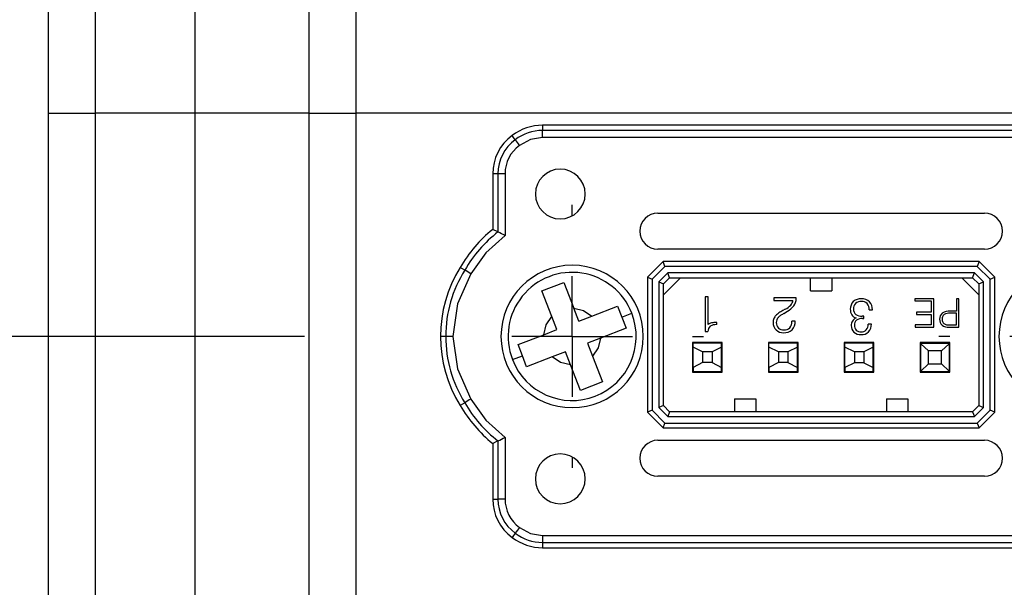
# Model space of a CAD drawing. Header units: millimetres. Extents: x 0 to 699, y 0 to 540.
# Tile 6 of 18: x 166 to 208, y 395 to 419. Entities that reach past the tile are written whole.
import ezdxf

# ---------------------------------------------------------------- set-up
doc = ezdxf.new("R2010")
doc.units = ezdxf.units.MM
doc.header["$LTSCALE"] = 2.5
doc.linetypes.add('CENTERX2', pattern=[20.32, 12.7, -2.54, 2.54, -2.54])
doc.layers.add('CENTER', color=40, linetype='CENTERX2')
doc.layers.add('DIMENSIONS', color=140, linetype='Continuous', lineweight=25)
doc.styles.add('SLDTEXTSTYLE0', font='TXT', dxfattribs={"width": 0.7})
doc.dimstyles.new('SLDDIMSTYLE3', dxfattribs={"dimtxt": 5.39502, "dimasz": 8.255, "dimexe": 0, "dimexo": 0.0625, "dimgap": 1.348755, "dimtad": 0, "dimtih": 1, "dimtoh": 1, "dimrnd": 1e-09, "dimzin": 4, "dimdsep": 46, "dimtxsty": 'SLDTEXTSTYLE0', "dimsah": 1, "dimcen": 0.09, "dimadec": 0, "dimazin": 1, "dimtfac": 1, "dimtofl": 0, "dimtmove": 0, "dimatfit": 3, "dimfxl": 0, "dimfrac": 2, "dimtolj": 1, "dimtzin": 12, "dimarcsym": 0})
doc.dimstyles.new('SLDDIMSTYLE8', dxfattribs={"dimtxt": 5.39502, "dimasz": 8.255, "dimexe": 0, "dimexo": 0.0625, "dimgap": 1.348755, "dimtad": 0, "dimtih": 1, "dimtoh": 1, "dimrnd": 1e-09, "dimzin": 4, "dimdsep": 46, "dimtxsty": 'SLDTEXTSTYLE0', "dimsah": 1, "dimcen": 0.09, "dimadec": 0, "dimazin": 1, "dimtol": 1, "dimtp": 0.5, "dimtm": 0.5, "dimtfac": 1, "dimtofl": 0, "dimtmove": 0, "dimatfit": 3, "dimfxl": 0, "dimfrac": 2, "dimtolj": 1, "dimarcsym": 0})

# ---------------------------------------------------------------- blocks, each defined once
blk = doc.blocks.new('_D_15')
at = {"layer": 'DIMENSIONS'}
for p, q in [((234.712, 447.981), (282.765, 447.981)), ((274.828, 447.981), (274.828, 388.663)), ((255.91, 378.881), (254.098, 378.881)), ((254.098, 378.881), (254.098, 370.307)), ((293.745, 378.881), (295.557, 378.881)), ((295.557, 378.881), (295.557, 370.307)), ((254.098, 370.307), (255.91, 370.307)), ((295.557, 370.307), (293.745, 370.307)), ((274.828, 309.781), (274.828, 369.099)), ((210.712, 309.781), (282.765, 309.781))]:
    blk.add_line(p, q, dxfattribs=at)
for points in [[(274.828, 447.981), (273.558, 439.726), (276.098, 439.726)], [(274.828, 309.781), (276.098, 318.036), (273.558, 318.036)]]:
    blk.add_solid(points, dxfattribs=at)
at = {"layer": 'DIMENSIONS', "char_height": 5.2917, "attachment_point": 1, "style": 'SLDTEXTSTYLE0'}
for s, insert in [('±0.50', (276.43, 386.91)), ('138.20', (251.422, 386.91)), ('±0.02', (271.942, 377.128)), ('5.44', (255.91, 377.128))]:
    blk.add_mtext(s, dxfattribs=dict(at, insert=insert))
blk = doc.blocks.new('_D_18')
at = {"layer": 'DIMENSIONS'}
for p, q in [((162.212, 447.981), (124.52, 447.981)), ((132.457, 447.981), (132.457, 436.463)), ((124.441, 426.681), (122.63, 426.681)), ((122.63, 426.681), (122.63, 418.107)), ((140.473, 426.681), (142.285, 426.681)), ((142.285, 426.681), (142.285, 418.107)), ((122.63, 418.107), (124.441, 418.107)), ((142.285, 418.107), (140.473, 418.107)), ((132.457, 405.381), (132.457, 416.899)), ((178.272, 405.381), (124.52, 405.381))]:
    blk.add_line(p, q, dxfattribs=at)
for points in [[(132.457, 447.981), (131.187, 439.726), (133.727, 439.726)], [(132.457, 405.381), (133.727, 413.636), (131.187, 413.636)]]:
    blk.add_solid(points, dxfattribs=at)
at = {"layer": 'DIMENSIONS', "char_height": 5.2917, "attachment_point": 1, "style": 'SLDTEXTSTYLE0'}
for s, insert in [('42.60', (122.197, 434.71)), ('1.68', (124.441, 424.928))]:
    blk.add_mtext(s, dxfattribs=dict(at, insert=insert))
blk = doc.blocks.new('SW_CENTERMARKSYMBOL_7')
at = {"layer": 'CENTER', "color": 0}
for p, q in [((0, 5.08), (0, 5.54)), ((0, 0), (0, 2.54)), ((-5.08, 0), (-5.54, 0)), ((0, 0), (-2.54, 0)), ((0, 0), (0, -2.54)), ((0, 0), (2.54, 0)), ((5.08, 0), (5.54, 0)), ((0, -5.08), (0, -5.54))]:
    blk.add_line(p, q, dxfattribs=at)
blk = doc.blocks.new('SW_CENTERMARKSYMBOL_8')
at = {"layer": 'CENTER', "color": 0}
for p, q in [((0, 5.08), (0, 5.54)), ((0, 0), (0, 2.54)), ((-5.08, 0), (-5.54, 0)), ((0, 0), (-2.54, 0)), ((0, 0), (0, -2.54)), ((0, 0), (2.54, 0)), ((5.08, 0), (5.54, 0)), ((0, -5.08), (0, -5.54))]:
    blk.add_line(p, q, dxfattribs=at)

msp = doc.modelspace()

# ---------------------------------------------------------------- linework, layer by layer
for p, q in [((167.4621, 419.2812), (167.4621, 414.7812)), ((169.4621, 414.7812), (169.4621, 419.2812)), ((173.6621, 414.7812), (173.6621, 419.2812)), ((178.4621, 419.2812), (178.4621, 414.7812)), ((180.4621, 414.7812), (180.4621, 419.2812)), ((167.4621, 414.7812), (169.4621, 414.7812)), ((167.4621, 414.7812), (167.4621, 348.7812)), ((173.6621, 414.7812), (169.4621, 414.7812)), ((169.4621, 348.7812), (169.4621, 414.7812)), ((178.4621, 414.7812), (173.6621, 414.7812)), ((173.6621, 348.7812), (173.6621, 414.7812)), ((178.4621, 414.7812), (180.4621, 414.7812)), ((178.4621, 414.7812), (178.4621, 348.7812)), ((216.4621, 414.7812), (180.4621, 414.7812)), ((180.4621, 348.7812), (180.4621, 414.7812)), ((188.3124, 414.2814), (188.3124, 414.0605)), ((211.8124, 414.2811), (188.3124, 414.2814)), ((211.8124, 414.0601), (188.3124, 414.0605)), ((211.8124, 413.7606), (188.3124, 413.7609)), ((186.2123, 412.2314), (186.2123, 409.8889)), ((186.4333, 412.2314), (186.2123, 412.2314)), ((186.4333, 412.2314), (186.4332, 409.7823)), ((186.7329, 412.2314), (186.4333, 412.2314)), ((186.7329, 412.2314), (186.7328, 409.6334)), ((193.1723, 410.5727), (206.9521, 410.5725)), ((186.4332, 409.7823), (186.2123, 409.8889)), ((206.9521, 409.0561), (193.1723, 409.0563)), ((185.0338, 408.1764), (184.8444, 408.2903)), ((193.3946, 408.5313), (192.7372, 407.8739)), ((193.4774, 408.3313), (192.9372, 407.7911)), ((193.4774, 408.3313), (193.3946, 408.5313)), ((206.7298, 408.5312), (193.3946, 408.5313)), ((206.6469, 408.3312), (193.4774, 408.3313)), ((206.7298, 408.5312), (206.6469, 408.3312)), ((206.6469, 408.3312), (207.1872, 407.7909)), ((207.3872, 407.8737), (206.7298, 408.5312)), ((192.7372, 407.8739), (192.7371, 402.1888)), ((192.7372, 407.8739), (192.9372, 407.7911)), ((192.9372, 407.7911), (192.9371, 402.2716)), ((193.5913, 408.0563), (193.2122, 407.6772)), ((194.1338, 407.8563), (193.4121, 407.1347)), ((193.4122, 407.5943), (193.6742, 407.8563)), ((206.533, 408.0562), (193.5913, 408.0563)), ((193.6742, 407.8563), (193.5913, 408.0563)), ((193.6742, 407.8563), (206.4502, 407.8562)), ((199.6122, 407.3063), (199.6122, 407.8563)), ((200.5122, 407.8562), (200.5122, 407.3062)), ((206.7121, 407.1345), (205.9905, 407.8562)), ((206.4502, 407.8562), (206.533, 408.0562)), ((206.4502, 407.8562), (206.7122, 407.5941)), ((206.9122, 407.677), (206.533, 408.0562)), ((207.1871, 402.2714), (207.1872, 407.7909)), ((207.1872, 407.7909), (207.3872, 407.8737)), ((207.3871, 402.1886), (207.3872, 407.8737)), ((188.2831, 407.2987), (189.2156, 407.6599)), ((189.2156, 407.6599), (189.6343, 406.5791)), ((193.2122, 407.6772), (193.2121, 402.3855)), ((193.2122, 407.6772), (193.4122, 407.5943)), ((193.4121, 402.4683), (193.4122, 407.5943)), ((206.7122, 407.5941), (206.7121, 402.4682)), ((206.7122, 407.5941), (206.9122, 407.677)), ((206.9121, 402.3853), (206.9122, 407.677)), ((188.7018, 406.2178), (188.2831, 407.2987)), ((195.1668, 407.0534), (195.1668, 405.5875)), ((195.3027, 407.0534), (195.1668, 407.0534)), ((195.3027, 405.8863), (195.3027, 407.0534)), ((198.0625, 407.0145), (198.0625, 406.8981)), ((199.007, 407.0145), (198.0625, 407.0145)), ((198.0625, 406.8981), (198.8712, 406.898)), ((199.007, 406.9708), (199.007, 407.0145)), ((199.6122, 407.3063), (200.5122, 407.3062)), ((204.8136, 406.9708), (204.0115, 406.9708)), ((204.0115, 406.9708), (204.0115, 406.8785)), ((204.8136, 405.7708), (204.8136, 406.9708)), ((205.8752, 406.9707), (205.7675, 406.9707)), ((205.7675, 406.9707), (205.7675, 406.4477)), ((205.8752, 405.7707), (205.8752, 406.9707)), ((189.8477, 406.0281), (189.6343, 406.5791)), ((190.3987, 406.2415), (191.4796, 406.6603)), ((191.4796, 406.6603), (191.6602, 406.194)), ((198.549, 406.5268), (198.4444, 406.4671)), ((202.0882, 406.5064), (202.2241, 406.5064)), ((202.2241, 406.5064), (202.2241, 406.5086)), ((204.0115, 406.8785), (204.7059, 406.8785)), ((204.7059, 406.8785), (204.7059, 406.4015)), ((188.9153, 405.6669), (188.7018, 406.2178)), ((189.8477, 406.0281), (190.3987, 406.2415)), ((191.6602, 406.194), (192.0798, 406.3566)), ((191.6602, 406.194), (191.8408, 405.7278)), ((198.4923, 406.3506), (198.6409, 406.4398)), ((201.8623, 406.235), (201.7989, 406.2332)), ((201.8092, 406.1361), (201.8623, 406.134)), ((201.8623, 406.134), (201.8623, 406.235)), ((204.7059, 406.4015), (204.0893, 406.4015)), ((204.0893, 406.4015), (204.0893, 406.3092)), ((204.0893, 406.3092), (204.7059, 406.3092)), ((204.7059, 406.3092), (204.7059, 405.8631)), ((205.7675, 406.3554), (205.5057, 406.3554)), ((205.7675, 406.4477), (205.5098, 406.4477)), ((205.7675, 405.8631), (205.7675, 406.3554)), ((188.3643, 405.4534), (188.9153, 405.6669)), ((191.8408, 405.7278), (190.76, 405.3091)), ((195.6672, 405.9681), (195.6448, 405.9681)), ((195.6569, 405.8781), (195.6672, 405.8781)), ((195.6672, 405.8781), (195.6672, 405.9681)), ((198.9682, 406.0178), (198.8323, 406.0178)), ((202.1853, 405.8986), (202.0494, 405.8986)), ((204.0309, 405.8631), (204.0309, 405.7708)), ((204.7059, 405.8631), (204.0309, 405.8631)), ((204.0309, 405.7708), (204.8136, 405.7708)), ((205.4559, 405.7708), (205.8752, 405.7707)), ((205.4576, 405.8631), (205.7675, 405.8631)), ((184.5328, 405.3815), (184.2332, 405.3815)), ((187.2834, 405.0347), (188.3643, 405.4534)), ((190.76, 405.3091), (190.209, 405.0956)), ((195.1668, 405.5875), (195.2866, 405.5875)), ((187.4641, 404.5685), (187.2834, 405.0347)), ((190.209, 405.0956), (190.4224, 404.5447)), ((195.8872, 405.1263), (194.6372, 405.1263)), ((194.6372, 405.1263), (194.6372, 403.8763)), ((194.6622, 405.1263), (194.6622, 405.1013)), ((194.6622, 404.9263), (194.6622, 405.1013)), ((195.8622, 405.1013), (194.6622, 405.1013)), ((194.6622, 404.0763), (194.6622, 404.9263)), ((195.0622, 404.7263), (194.6622, 404.9263)), ((195.0122, 405.1013), (195.0122, 405.1263)), ((195.2122, 405.1263), (195.2122, 405.1013)), ((195.3122, 405.1013), (195.3122, 405.1263)), ((195.8622, 404.9263), (195.4622, 404.7263)), ((195.5122, 405.1013), (195.5122, 405.1263)), ((195.8622, 405.1013), (195.8622, 405.1263)), ((195.8622, 404.9263), (195.8622, 405.1013)), ((195.8622, 404.0763), (195.8622, 404.9263)), ((195.8872, 403.8763), (195.8872, 405.1263)), ((199.0872, 405.1263), (197.8372, 405.1263)), ((197.8372, 405.1263), (197.8372, 403.8763)), ((197.8622, 405.1263), (197.8622, 405.1013)), ((197.8622, 404.9263), (197.8622, 405.1013)), ((199.0622, 405.1013), (197.8622, 405.1013)), ((197.8622, 404.0763), (197.8622, 404.9263)), ((198.2622, 404.7263), (197.8622, 404.9263)), ((198.2122, 405.1013), (198.2122, 405.1263)), ((198.4122, 405.1263), (198.4122, 405.1013)), ((198.5122, 405.1013), (198.5122, 405.1263)), ((199.0622, 404.9263), (198.6622, 404.7263)), ((198.7122, 405.1013), (198.7122, 405.1263)), ((199.0622, 405.1013), (199.0622, 405.1263)), ((199.0622, 404.9263), (199.0622, 405.1013)), ((199.0622, 404.0763), (199.0622, 404.9263)), ((199.0872, 403.8763), (199.0872, 405.1263)), ((201.0372, 405.1262), (201.0372, 403.8762)), ((202.2872, 405.1262), (201.0372, 405.1262)), ((201.0622, 405.1262), (201.0622, 405.1012)), ((201.0622, 404.9262), (201.0622, 405.1012)), ((202.2622, 405.1012), (201.0622, 405.1012)), ((201.0622, 404.0762), (201.0622, 404.9262)), ((201.4622, 404.7262), (201.0622, 404.9262)), ((201.4122, 405.1012), (201.4122, 405.1262)), ((201.6122, 405.1262), (201.6122, 405.1012)), ((201.7122, 405.1012), (201.7122, 405.1262)), ((202.2622, 404.9262), (201.8622, 404.7262)), ((201.9122, 405.1012), (201.9122, 405.1262)), ((202.2622, 405.1012), (202.2622, 405.1262)), ((202.2622, 404.9262), (202.2622, 405.1012)), ((202.2622, 404.0762), (202.2622, 404.9262)), ((202.2872, 403.8762), (202.2872, 405.1262)), ((205.4872, 405.1262), (204.2372, 405.1262)), ((204.2372, 405.1262), (204.2372, 403.8762)), ((204.2621, 405.0713), (204.2621, 405.0963)), ((204.2621, 405.0963), (205.4621, 405.0963)), ((204.2621, 403.9213), (204.2621, 405.0713)), ((204.5871, 404.7713), (204.2621, 405.0713)), ((204.6621, 405.0963), (204.6621, 405.1262)), ((204.8121, 405.0963), (204.8121, 405.1262)), ((204.9121, 405.1262), (204.9121, 405.0963)), ((205.0621, 405.1262), (205.0621, 405.0963)), ((205.4621, 405.0713), (205.1371, 404.7713)), ((205.4621, 405.0963), (205.4621, 405.0713)), ((205.4621, 405.0713), (205.4621, 403.9213)), ((205.4872, 404.9307), (205.4621, 404.926)), ((205.4872, 403.8762), (205.4872, 405.1262)), ((187.0444, 404.4059), (187.4641, 404.5685)), ((187.6447, 404.1022), (187.4641, 404.5685)), ((188.7255, 404.5209), (187.6447, 404.1022)), ((189.2765, 404.7344), (188.7255, 404.5209)), ((189.49, 404.1834), (189.2765, 404.7344)), ((190.4224, 404.5447), (190.8411, 403.4638)), ((195.0622, 404.7263), (195.0622, 404.2763)), ((195.4622, 404.7263), (195.0622, 404.7263)), ((195.4622, 404.7263), (195.4622, 404.2763)), ((198.2622, 404.7263), (198.2622, 404.2763)), ((198.6622, 404.7263), (198.2622, 404.7263)), ((198.6622, 404.7263), (198.6622, 404.2763)), ((201.4622, 404.7262), (201.4622, 404.2762)), ((201.8622, 404.7262), (201.4622, 404.7262)), ((201.8622, 404.7262), (201.8622, 404.2762)), ((204.5871, 404.2213), (204.5871, 404.7713)), ((205.1371, 404.7713), (204.5871, 404.7713)), ((205.1371, 404.2213), (205.1371, 404.7713)), ((189.9087, 403.1026), (189.49, 404.1834)), ((195.0622, 404.2763), (194.6622, 404.0763)), ((194.6622, 404.0763), (194.6622, 403.9013)), ((195.4622, 404.2763), (195.0622, 404.2763)), ((195.4622, 404.2763), (195.8622, 404.0763)), ((195.8622, 403.9013), (195.8622, 404.0763)), ((198.2622, 404.2763), (197.8622, 404.0763)), ((197.8622, 404.0763), (197.8622, 403.9013)), ((198.6622, 404.2763), (198.2622, 404.2763)), ((198.6622, 404.2763), (199.0622, 404.0763)), ((199.0622, 403.9013), (199.0622, 404.0763)), ((201.4622, 404.2762), (201.0622, 404.0762)), ((201.0622, 404.0762), (201.0622, 403.9012)), ((201.8622, 404.2762), (201.4622, 404.2762)), ((201.8622, 404.2762), (202.2622, 404.0762)), ((202.2622, 403.9012), (202.2622, 404.0762)), ((204.2621, 403.9213), (204.5871, 404.2213)), ((204.5871, 404.2213), (205.1371, 404.2213)), ((205.1371, 404.2213), (205.4621, 403.9213)), ((205.4872, 404.0619), (205.4621, 404.0666)), ((194.6372, 403.8763), (195.8872, 403.8763)), ((194.6622, 403.9013), (195.8622, 403.9013)), ((195.0122, 403.8763), (195.0122, 403.9013)), ((195.2122, 403.9013), (195.2122, 403.8763)), ((195.3122, 403.8763), (195.3122, 403.9013)), ((195.5122, 403.9013), (195.5122, 403.8763)), ((197.8372, 403.8763), (199.0872, 403.8763)), ((197.8622, 403.9013), (199.0622, 403.9013)), ((198.2122, 403.8763), (198.2122, 403.9013)), ((198.4122, 403.9013), (198.4122, 403.8763)), ((198.5122, 403.8763), (198.5122, 403.9013)), ((198.7122, 403.9013), (198.7122, 403.8763)), ((201.0372, 403.8762), (202.2872, 403.8762)), ((201.0622, 403.9012), (202.2622, 403.9012)), ((201.4122, 403.8762), (201.4122, 403.9012)), ((201.6122, 403.9012), (201.6122, 403.8762)), ((201.7122, 403.8762), (201.7122, 403.9012)), ((201.9122, 403.9012), (201.9122, 403.8762)), ((204.2372, 403.8762), (205.4872, 403.8762)), ((204.2621, 403.8963), (204.2621, 403.9213)), ((205.4621, 403.8963), (204.2621, 403.8963)), ((204.6621, 403.8762), (204.6621, 403.8963)), ((204.8121, 403.8762), (204.8121, 403.8963)), ((204.9121, 403.8963), (204.9121, 403.8762)), ((205.0621, 403.8963), (205.0621, 403.8762)), ((205.4621, 403.9213), (205.4621, 403.8963)), ((190.8411, 403.4638), (189.9087, 403.1026)), ((196.4121, 402.7563), (197.3121, 402.7563)), ((196.4121, 402.7563), (196.4121, 402.2063)), ((197.3121, 402.7563), (197.3121, 402.2063)), ((202.8121, 402.7562), (203.7121, 402.7562)), ((202.8121, 402.7562), (202.8121, 402.2062)), ((203.7121, 402.7562), (203.7121, 402.2062)), ((185.0337, 402.5865), (184.8444, 402.4727)), ((193.4121, 402.4683), (193.2121, 402.3855)), ((193.2121, 402.3855), (193.5912, 402.0063)), ((193.4121, 402.4683), (193.6741, 402.2063)), ((206.4501, 402.2062), (206.7121, 402.4682)), ((206.5329, 402.0062), (206.9121, 402.3853)), ((206.7121, 402.4682), (206.9121, 402.3853)), ((192.9371, 402.2716), (192.7371, 402.1888)), ((192.7371, 402.1888), (193.3945, 401.5313)), ((192.9371, 402.2716), (193.4773, 401.7313)), ((193.6741, 402.2063), (193.5912, 402.0063)), ((193.5912, 402.0063), (206.5329, 402.0062)), ((206.4501, 402.2062), (193.6741, 402.2063)), ((206.4501, 402.2062), (206.5329, 402.0062)), ((207.1871, 402.2714), (206.6468, 401.7312)), ((206.7297, 401.5312), (207.3871, 402.1886)), ((207.3871, 402.1886), (207.1871, 402.2714)), ((193.3945, 401.5313), (193.4773, 401.7313)), ((193.3945, 401.5313), (206.7297, 401.5312)), ((193.4773, 401.7313), (206.6468, 401.7312)), ((206.6468, 401.7312), (206.7297, 401.5312)), ((186.7327, 401.1295), (186.7327, 398.5314)), ((186.4331, 400.9806), (186.2122, 400.8739)), ((186.2122, 400.8739), (186.2122, 398.5314)), ((186.4331, 400.9806), (186.4331, 398.5314)), ((193.1723, 401.0063), (206.9521, 401.0061)), ((206.9521, 399.4898), (193.1722, 399.49)), ((186.2122, 398.5314), (186.4331, 398.5314)), ((188.3121, 397.0019), (211.8121, 397.0016)), ((188.3121, 397.0019), (188.3121, 396.7023)), ((188.3121, 396.7023), (211.8121, 396.702)), ((188.3121, 396.7023), (188.3121, 396.4814)), ((188.3121, 396.4814), (211.8121, 396.4811))]:
    msp.add_line(p, q)
at = {"flags": 128}
for points in [[(188.3124, 413.7609), (188.3124, 413.8175), (188.3124, 413.8721), (188.3124, 413.9226), (188.3124, 413.9674), (188.3124, 414.0047), (188.3124, 414.0333), (188.3124, 414.0521), (188.3124, 414.0605)], [(187.1648, 413.6693), (187.0586, 413.8109), (187.0322, 413.8461)], [(188.3124, 413.7609), (187.8028, 413.6764), (187.3444, 413.4296)], [(186.7328, 409.6334), (185.9298, 408.9038), (185.2905, 408.022)], [(185.2905, 408.022), (184.7252, 406.7524), (184.5328, 405.3815)], [(189.6343, 406.5791), (190.0468, 406.479), (190.3987, 406.2415)], [(188.3643, 405.4534), (188.4644, 405.866), (188.7018, 406.2178)], [(184.5328, 405.3815), (184.7253, 404.0103), (185.2904, 402.7409)], [(190.76, 405.3091), (190.6599, 404.8965), (190.4224, 404.5447)], [(189.49, 404.1834), (189.0774, 404.2835), (188.7255, 404.5209)], [(185.2904, 402.7409), (185.9294, 401.8594), (186.7327, 401.1295)], [(186.7327, 398.5314), (186.6761, 398.5314), (186.6215, 398.5314), (186.5709, 398.5314), (186.5262, 398.5314), (186.4888, 398.5314), (186.4602, 398.5314), (186.4414, 398.5314), (186.4331, 398.5314)], [(187.1645, 397.0935), (187.0584, 396.9519), (187.032, 396.9167)], [(187.3442, 397.3332), (187.8028, 397.0863), (188.3121, 397.0019)]]:
    msp.add_lwpolyline(points, dxfattribs=at)
for centre, radius, start, end in [((188.3123, 412.1814), 2.1, 89.9992, 127.55953), ((188.3123, 412.1814), 1.8791, 89.99916, 127.64184), ((188.2123, 412.2314), 2, 126.16162, 179.99925), ((188.2123, 412.2314), 1.7791, 126.07494, 179.9992), ((185.1354, 411.9607), 2.6529, 33.62177, 40.09501), ((188.2098, 412.2328), 1.4769, 125.86768, 180.05252), ((189.0623, 411.3814), 1.05, 359.9992, 179.9992), ((189.0623, 411.3814), 1.05, 179.9992, 359.9992), ((193.1723, 409.8145), 0.7582, 89.9992, 269.9992), ((206.9521, 409.8143), 0.7582, 359.9992, 89.9992), ((189.8622, 405.3814), 5.8, 128.99846, 149.89877), ((206.9521, 409.8143), 0.7582, 269.9992, 359.9992), ((189.8622, 405.3814), 5.5791, 127.9243, 149.93501), ((181.0311, 398.5361), 12.4764, 62.80603, 64.34241), ((189.5122, 405.3814), 5.5, 148.06988, 211.92851), ((189.5122, 405.3814), 5.2791, 148.03163, 179.9992), ((180.0418, 399.5831), 9.9381, 58.1198, 59.84684), ((189.5621, 405.3812), 3, 359.9992, 179.9992), ((210.5621, 405.3812), 3, 359.9992, 179.9992), ((189.5621, 405.3812), 2.7, 21.17617, 201.17617), ((198.5355, 406.9286), 0.3371, 317.3019, 354.8041), ((198.5073, 406.9627), 0.4999, 325.04867, 0.93511), ((201.7359, 406.4865), 0.4848, 87.47098, 131.13481), ((201.7787, 406.5026), 0.4687, 46.81129, 92.61034), ((198.1117, 407.363), 0.9437, 297.61003, 315.3644), ((198.1553, 407.2856), 0.9754, 299.86042, 321.34057), ((201.7403, 406.5139), 0.4483, 177.81417, 209.84783), ((201.7272, 406.5465), 0.4351, 135.46921, 182.03342), ((201.6989, 406.5119), 0.2713, 176.01808, 229.46109), ((201.7453, 406.5483), 0.3175, 136.25158, 183.18171), ((201.7477, 406.5018), 0.3529, 87.30602, 131.06668), ((201.7805, 406.5413), 0.3135, 44.86975, 92.96574), ((201.7108, 406.5226), 0.3778, 357.54341, 39.40633), ((201.7668, 406.5298), 0.4578, 357.33975, 43.39593), ((189.5621, 405.3812), 2.7, 201.17617, 21.17617), ((198.4596, 405.9758), 0.4232, 158.48283, 181.03736), ((198.493, 405.952), 0.4631, 136.75471, 157.26665), ((198.6815, 405.7469), 0.7412, 122.4916, 135.19063), ((198.5003, 405.9665), 0.328, 158.38084, 180.66456), ((198.5509, 405.9358), 0.3865, 137.88547, 156.92026), ((198.6872, 405.7533), 0.6115, 122.03631, 133.76087), ((200.0337, 403.5866), 3.2898, 118.88835, 122.14483), ((200.1369, 403.5038), 3.2877, 120.01502, 122.6578), ((201.6246, 406.4821), 0.3334, 215.01098, 254.20117), ((201.7008, 405.8203), 0.3797, 116.09856, 146.48527), ((201.7357, 405.8631), 0.2691, 132.10088, 183.15356), ((201.7705, 406.6878), 0.4556, 237.02756, 273.57042), ((201.7864, 405.7393), 0.3974, 86.7073, 125.54322), ((205.3768, 406.0867), 0.3178, 176.24262, 226.85015), ((205.362, 406.1266), 0.3029, 129.03119, 183.60623), ((205.391, 406.1228), 0.2243, 128.26996, 184.75201), ((205.3932, 406.0867), 0.2265, 175.57063, 226.93605), ((205.4796, 405.8562), 0.5922, 87.08129, 121.37227), ((205.4744, 405.8983), 0.4581, 86.08248, 119.03104), ((195.5787, 405.5885), 0.2921, 131.09791, 180.19027), ((195.5169, 405.5951), 0.3615, 102.60837, 126.336), ((195.6291, 405.4258), 0.4531, 86.47972, 122.34644), ((195.6266, 405.0904), 0.878, 88.81191, 102.40798), ((198.4501, 405.9493), 0.4141, 177.3922, 225.32653), ((198.467, 406.0061), 0.4672, 228.75701, 272.17725), ((198.4796, 405.9484), 0.3076, 177.33757, 224.03988), ((198.4723, 405.9828), 0.3277, 229.25073, 273.38674), ((198.5145, 406.0355), 0.4972, 266.56389, 310.5112), ((198.5097, 405.9987), 0.3434, 266.9938, 313.0261), ((198.4566, 405.991), 0.3767, 319.74085, 4.08355), ((198.4243, 406.0113), 0.544, 319.42881, 0.6886), ((201.6946, 405.8243), 0.3637, 177.71327, 226.31915), ((201.6842, 405.8437), 0.353, 148.16185, 180.78834), ((201.746, 405.8407), 0.2791, 178.44013, 223.46983), ((201.7338, 405.8497), 0.2768, 226.56479, 272.54728), ((201.7599, 405.8699), 0.2971, 267.34338, 314.26586), ((201.694, 405.8849), 0.3557, 320.18796, 2.20793), ((201.6995, 405.8999), 0.4858, 318.07504, 359.84834), ((205.4225, 406.217), 0.4475, 234.0173, 274.2868), ((205.4344, 406.217), 0.3547, 236.49677, 273.74844), ((189.5122, 405.3814), 5.2791, 179.9992, 211.96677), ((189.5621, 405.3812), 3, 179.9992, 359.9992), ((201.7282, 405.8954), 0.439, 229.54377, 272.17265), ((201.7653, 405.8828), 0.4266, 267.26112, 313.87348), ((210.5621, 405.3812), 3, 179.9992, 359.9992), ((186.4237, 400.5653), 2.453, 117.51457, 124.51559), ((189.8622, 405.3814), 5.8, 210.09962, 230.99994), ((189.8622, 405.3814), 5.5791, 210.06339, 232.07411), ((181.2583, 411.7701), 11.9663, 295.62325, 297.22512), ((193.1722, 400.2481), 0.7582, 89.9992, 269.9992), ((206.9521, 400.248), 0.7582, 359.9992, 89.9992), ((189.0622, 399.3814), 1.05, 359.9992, 179.9992), ((206.9521, 400.248), 0.7582, 269.9992, 359.9992), ((189.0622, 399.3814), 1.05, 179.9992, 359.9992), ((188.2122, 398.5314), 2, 179.9992, 233.83678), ((188.2122, 398.5314), 1.7791, 179.99915, 233.92346), ((188.2096, 398.53), 1.4769, 179.9459, 234.1307), ((195.0247, 391.3877), 9.7129, 142.25643, 144.0236), ((188.3122, 398.5814), 1.8791, 232.35657, 269.9992), ((188.3122, 398.5814), 2.1, 232.43888, 269.99924)]:
    msp.add_arc(centre, radius, start, end)

# ---------------------------------------------------------------- block references
at = {"layer": 'CENTER'}
for name, p in [('SW_CENTERMARKSYMBOL_7', (189.5621, 405.3812)), ('SW_CENTERMARKSYMBOL_8', (210.5621, 405.3812))]:
    msp.add_blockref(name, p, dxfattribs=at)

# ---------------------------------------------------------------- dimensions: what is measured, and where the dimension line sits
at = {"layer": 'DIMENSIONS'}
for base, p1, p2, dimstyle, picture, middle in [((132.4574, 405.3812), (167.9621, 447.9812), (184.0221, 405.3812), 'SLDDIMSTYLE3', '_D_18', (132.4574, 426.6812)), ((274.8277, 447.9812), (204.9621, 309.7812), (228.9621, 447.9812), 'SLDDIMSTYLE8', '_D_15', (274.8277, 378.8812))]:
    dim = msp.add_linear_dim(base=base, p1=p1, p2=p2, angle=90, dimstyle=dimstyle, dxfattribs=at)
    dim.commit()
    dim.dimension.update_dxf_attribs({"geometry": picture, "text_midpoint": middle, "dimtype": 160})

doc.saveas('drawing.dxf')
